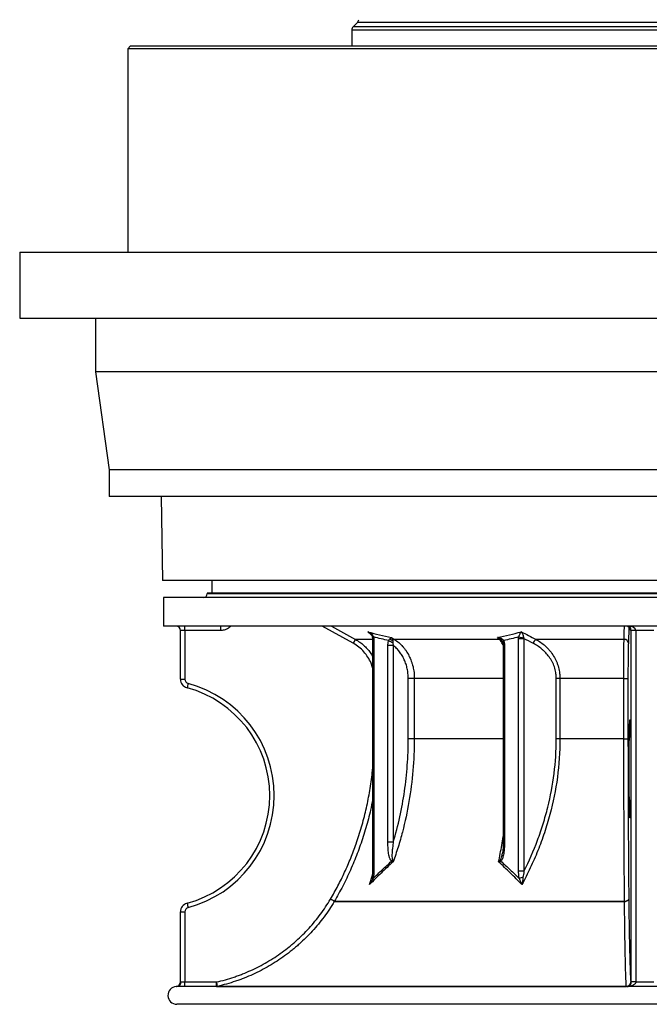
# Model space of a CAD drawing. Header units: millimetres. Extents: x 1172 to 2572, y 602 to 3644.
# Tile 1 of 6: x 1172 to 1878, y 602 to 1705. Entities that reach past the tile are written whole.
import ezdxf

# ---------------------------------------------------------------- set-up
doc = ezdxf.new("R2010")
doc.units = ezdxf.units.MM

msp = doc.modelspace()

# ---------------------------------------------------------------- linework, layer by layer
at = {"color": 7, "linetype": 'Continuous', "lineweight": 25}
for p, q in [((1550.7, 1702.2), (1546, 1697.5)), ((1544.5, 1693.9), (1544.5, 1676)), ((1296.5, 1676), (1293.5, 1673)), ((1293.5, 1673), (1293.5, 1444.9)), ((2451.5, 1673), (1293.5, 1673)), ((1296.5, 1676), (2448.5, 1676)), ((1172.5, 1444.9), (1172.5, 1370.9)), ((1172.5, 1444.9), (2572.5, 1444.9)), ((1172.5, 1370.9), (2572.5, 1370.9)), ((1257.5, 1370.9), (1257.5, 1310.9)), ((1257.5, 1310.9), (1272.5, 1200.9)), ((2487.5, 1310.9), (1257.5, 1310.9)), ((1272.5, 1200.9), (1272.5, 1170.9)), ((2472.5, 1200.9), (1272.5, 1200.9)), ((2472.5, 1170.9), (1272.5, 1170.9)), ((1330.9, 1170.9), (1332.5, 1077)), ((2412.5, 1077), (1332.5, 1077)), ((1387.5, 1077), (1387.5, 1062.9)), ((1382.5, 1062.9), (1382.5, 1061.9)), ((2362.5, 1062.9), (1382.5, 1062.9)), ((1333.5, 1057.9), (1333.5, 1025.9)), ((2411.5, 1057.9), (1333.5, 1057.9)), ((2411.5, 1025.9), (1333.5, 1025.9)), ((1357.5, 1020.9), (1352.5, 1020.9)), ((1352.5, 966.3), (1352.5, 1020.9)), ((1357.5, 1020.9), (1357.5, 966.3)), ((1397.8, 1020.9), (1357.5, 1020.9)), ((1857.4, 1020.9), (1856.7, 1020.9)), ((1862.4, 1020.9), (1857.4, 1020.9)), ((1857.4, 626.9), (1857.4, 1020.9)), ((1882.6, 1020.9), (1862.4, 1020.9)), ((1862.4, 1020.9), (1862.4, 626.9)), ((1567.6, 1011.7), (1567.6, 751)), ((1569, 1011.7), (1569, 751)), ((1588.8, 1013.1), (1592.1, 1010.9)), ((1709.6, 1010.9), (1592.1, 1010.9)), ((1709.6, 1010.9), (1707.7, 1013.1)), ((1731.2, 751), (1731.2, 1011.7)), ((1737.2, 1011.7), (1731.2, 1011.7)), ((1737.2, 1011.7), (1737.2, 751)), ((1849.3, 1010.9), (1750.7, 1010.9)), ((1584.8, 783.7), (1584.8, 1004.2)), ((1590.9, 1004.2), (1584.8, 1004.2)), ((1590.9, 1004.2), (1590.9, 783.7)), ((1713.9, 1004.2), (1713.9, 783.7)), ((1715.4, 1004.2), (1715.4, 783.7)), ((1352.5, 966.3), (1357.5, 966.3)), ((1607.6, 899.3), (1607.6, 967.2)), ((1614.4, 967.2), (1607.6, 967.2)), ((1614.4, 967.2), (1614.4, 899.3)), ((1773.4, 899.3), (1773.4, 967.2)), ((1777.5, 967.2), (1773.4, 967.2)), ((1849.1, 967.2), (1777.5, 967.2)), ((1777.5, 967.2), (1777.5, 899.3)), ((1849.1, 967.2), (1853.7, 967.2)), ((1849.1, 899.3), (1849.1, 967.2)), ((1853.7, 967.2), (1853.7, 899.3)), ((1614.4, 899.3), (1607.6, 899.3)), ((1777.5, 899.3), (1773.4, 899.3)), ((1849.1, 899.3), (1777.5, 899.3)), ((1849.1, 899.3), (1853.7, 899.3)), ((1590.9, 783.7), (1584.8, 783.7)), ((1712.9, 770.4), (1713, 770.6)), ((1737.2, 751), (1731.2, 751)), ((1524.8, 717.3), (1849.8, 717.3)), ((1849.8, 717.2), (1524.8, 717.2)), ((1352.5, 705.5), (1357.5, 705.5)), ((1352.5, 626.9), (1352.5, 705.5)), ((1357.5, 705.5), (1357.5, 626.9)), ((1852.6, 621.9), (1348.5, 621.9)), ((1353, 626.9), (1357.5, 626.9)), ((1357.5, 626.9), (1392.9, 626.9)), ((1394, 622), (1851.8, 622)), ((1856.8, 626.9), (1857.4, 626.9)), ((1862.4, 626.9), (1857.4, 626.9)), ((1862.4, 626.9), (1857.4, 626.9)), ((2396.5, 601.9), (1348.5, 601.9))]:
    msp.add_line(p, q, dxfattribs=at)
at = {"color": 1, "linetype": 'Continuous', "lineweight": 25}
for p, q in [((1872.5, 1702.2), (1550.7, 1702.2)), ((2194.3, 1702.2), (1872.5, 1702.2)), ((1872.5, 1693.9), (1544.5, 1693.9)), ((1872.5, 1697.5), (1546, 1697.5)), ((2199, 1697.5), (1872.5, 1697.5)), ((2200.5, 1693.9), (1872.5, 1693.9)), ((2362.5, 1061.9), (1382.5, 1061.9)), ((1546.1, 1006.6), (1511.2, 1025.9)), ((1521.5, 1025.9), (1548.5, 1010.9)), ((1566.1, 1016.1), (1562.3, 1019.5)), ((1854.7, 1024.9), (1854.1, 1006.6)), ((1567.6, 1010.9), (1548.5, 1010.9)), ((1569, 1011.7), (1567.6, 1011.7)), ((1712.2, 1009.7), (1711.9, 1010.1)), ((1715.4, 1004.2), (1713.9, 1004.2)), ((1713.9, 967.2), (1614.4, 967.2)), ((1713.9, 899.3), (1614.4, 899.3)), ((1715.4, 783.7), (1713.9, 783.7)), ((1569, 751), (1567.6, 751)), ((1564.1, 736), (1567.4, 746.8))]:
    msp.add_line(p, q, dxfattribs=at)
at = {"color": 7, "linetype": 'Continuous', "lineweight": 25, "flags": 128}
for points in [[(1853.6, 1025.5), (1852.7, 1025.8), (1851.7, 1025.9)], [(1855, 865.9), (1855, 870.3), (1855, 874.7), (1855, 879.1), (1855, 883.3), (1855, 887.5), (1855.1, 891.5), (1855.1, 895.3), (1855.2, 898.9), (1855.2, 902.4), (1855.3, 905.6), (1855.3, 908.5), (1855.4, 911.2), (1855.4, 913.5), (1855.5, 915.6), (1855.6, 917.3), (1855.7, 918.7)], [(1856.1, 919.7), (1856.2, 918.7), (1856.3, 917.3), (1856.3, 915.6), (1856.4, 913.5), (1856.5, 911.2), (1856.5, 908.5), (1856.6, 905.6), (1856.6, 902.4), (1856.7, 898.9), (1856.7, 895.3), (1856.8, 891.5), (1856.8, 887.5), (1856.8, 883.3), (1856.9, 879.1), (1856.9, 874.7), (1856.9, 870.3), (1856.9, 865.9), (1856.9, 861.5), (1856.9, 857.1), (1856.9, 852.7), (1856.8, 848.5), (1856.8, 844.3), (1856.8, 840.3), (1856.7, 836.5), (1856.7, 832.9), (1856.6, 829.4), (1856.6, 826.2), (1856.5, 823.3), (1856.5, 820.6), (1856.4, 818.3), (1856.3, 816.2), (1856.3, 814.5), (1856.2, 813.1), (1856.1, 812), (1856.1, 811.8)], [(1855.7, 812.4), (1855.7, 813.1), (1855.6, 814.5), (1855.5, 816.2), (1855.4, 818.3), (1855.4, 820.6), (1855.3, 823.3), (1855.3, 826.2), (1855.2, 829.4), (1855.2, 832.9), (1855.1, 836.5), (1855.1, 840.3), (1855, 844.3), (1855, 848.5), (1855, 852.7), (1855, 857.1), (1855, 861.5), (1855, 865.9)], [(1854.6, 719.8), (1854.5, 719.3), (1854.2, 718.9), (1853.7, 718.4), (1853.2, 718.1), (1852.5, 717.7), (1851.6, 717.5), (1850.8, 717.3), (1849.8, 717.2)], [(1849.8, 717.3), (1850.8, 717.3), (1851.6, 717.5), (1852.5, 717.8), (1853.2, 718.1), (1853.7, 718.4), (1854.2, 718.9), (1854.5, 719.3), (1854.6, 719.8)], [(1849.8, 717.3), (1849.8, 717.3), (1849.8, 717.3), (1849.8, 717.3), (1849.8, 717.3), (1849.8, 717.3), (1849.8, 717.3), (1849.8, 717.2), (1849.8, 717.2)]]:
    msp.add_lwpolyline(points, dxfattribs=at)
at = {"color": 1, "linetype": 'Continuous', "lineweight": 25, "flags": 128}
for points in [[(1568.9, 1013.7), (1568.4, 1013.5), (1568, 1013.4), (1567.7, 1013.3), (1567.5, 1013.1), (1567.5, 1013), (1567.5, 1013)], [(1714.5, 1009.6), (1714.1, 1009.3), (1713.8, 1009), (1713.6, 1008.7), (1713.4, 1008.4), (1713.3, 1008.2), (1713.4, 1008), (1713.4, 1007.9)], [(1855.7, 918.7), (1855.7, 918.7), (1855.7, 919.8), (1855.8, 920.5), (1855.9, 920.9), (1856, 920.9), (1856, 920.5), (1856.1, 919.8), (1856.1, 919.7)], [(1856.1, 811.8), (1856, 811.3), (1856, 810.9), (1855.9, 810.9), (1855.8, 811.3), (1855.7, 812), (1855.7, 812.4)], [(1568.3, 742.9), (1567.9, 743.1), (1567.6, 743.2), (1567.4, 743.4), (1567.2, 743.5), (1567, 743.7), (1567, 743.8), (1566.9, 743.9)]]:
    msp.add_lwpolyline(points, dxfattribs=at)
at = {"color": 7, "linetype": 'Continuous', "lineweight": 25}
for centre, radius, start, end in [((1547.1, 1705.7), 5, 315, 357.6264), ((1549.5, 1693.9), 5, 135, 180), ((1378.5, 1061.9), 4, 270, 0), ((1347.5, 1020.9), 5, 0, 90), ((1214.2, 1022.1), 143.3, 359.5002, 1.4998), ((1254.5, 1022.1), 143.3, 359.5002, 1.4998), ((1397.8, 1090), 170.2, 330.6199, 332.2962), ((1593.4, 1020.9), 13.6, 235.7683, 257.2725), ((1591.2, 1016.7), 6.74, 231.6591, 261.7009), ((1592.5, 1007.6), 3.32, 96.08, 132.516), ((1709.7, 1007.6), 3.36, 48.2101, 91.5245), ((1713.9, 1010), 1.99, 135.0161, 179.3441), ((1739.1, 1047.1), 34.4, 256.8416, 266.4088), ((1755.1, 1004), 8.15, 122.1498, 161.9521), ((1849.4, 1006.2), 4.74, 4.4507, 91.1827), ((1362.5, 966.3), 10, 180, 254.9739), ((1362.5, 966.3), 5, 180, 254.9739), ((1503.7, 921.9), 147.9, 164.4915, 166.4243), ((1327.5, 835.9), 130, 285.0261, 74.9739), ((1327.5, 835.9), 125, 285.0261, 74.9739), ((1595.8, 758.9), 7.71, 139.8612, 154.7551), ((1716.1, 764.4), 5.18, 186.268, 205.7008), ((1739.4, 723.3), 21, 99.0369, 110.8354), ((1369.4, 459.7), 300.8, 58.8834, 59.8281), ((1369.4, 463.1), 297.9, 58.5527, 59.5067), ((1362.5, 705.5), 10, 105.0261, 180), ((1362.5, 705.5), 5, 105.0261, 180), ((1503.7, 749.9), 147.9, 193.5757, 195.5085), ((1520.5, 719.8), 5, 329.3193, 329.6427), ((1348.5, 611.9), 10, 93.7988, 270), ((1347.5, 626.9), 5, 273.8275, 360), ((1348.3, 626.7), 4.76, 273.2762, 2.9385), ((1214.2, 625.6), 143.3, 358.5002, 0.4998), ((1248.5, 592.7), 148.4, 11.3832, 13.3101), ((1249.6, 625.6), 143.3, 358.5002, 0.4998), ((1392.9, 626.9), 5, 270, 282.8423), ((1851.8, 626.9), 5, 270.0044, 0.0044), ((1851.8, 627), 4.96, 270.0887, 359.0218), ((1851.7, 622), 0.176, 316.606, 1.4108), ((1852.6, 626.9), 5, 270, 274.9372), ((1853.1, 620.6), 1.35, 76.9576, 94.6606)]:
    msp.add_arc(centre, radius, start, end, dxfattribs=at)
at = {"color": 1, "linetype": 'Continuous', "lineweight": 25}
msp.add_arc((1851.7, 1020.9), 5, 359.9968, 68.0121, dxfattribs=at)
at = {"color": 7, "linetype": 'Continuous', "lineweight": 25}
for centre, major_axis, ratio, start_param, end_param in [((1852.6, 1020.9), (0, 5), 0.965547, 4.712389, 6.283185), ((1852.6, 1020.9), (9.83, 0), 0.508804, 0, 1.570796), ((1852.4, 626.9), (5, 0), 0.999543, 6.279169, 6.283185), ((1852.4, 626.9), (-10, 0), 0.999848, 3.137577, 3.141593)]:
    msp.add_ellipse(centre, major_axis=major_axis, ratio=ratio, start_param=start_param, end_param=end_param, dxfattribs=at)
at = {"color": 1, "linetype": 'Continuous', "lineweight": 25}
for points, knots in [([(1409, 1025.9), (1408.4, 1025.3), (1407.2, 1024.1), (1405.1, 1022.7), (1402.8, 1021.7), (1400.3, 1021), (1398.7, 1020.9), (1397.8, 1020.9)], [0, 0, 0, 0, 0.197016, 0.397763, 0.59851, 0.799255, 1, 1, 1, 1]), ([(1564.7, 1017.6), (1563.9, 1018.3), (1563.1, 1019), (1562.3, 1019.5), (1562.3, 1019.5)], [0, 0, 0, 0, 0.99375, 1, 1, 1, 1]), ([(1849.3, 1010.9), (1849.3, 1012.5), (1849.5, 1017.5), (1849.6, 1022.5), (1849.7, 1025.9)], [0, 0, 0, 0, 0.3229323, 1, 1, 1, 1]), ([(1856.7, 1020.9), (1856.7, 1020.9), (1856.7, 1020.9), (1856.7, 1021.2), (1856.6, 1021.3)], [0, 0, 0, 0, 0.5086141, 1, 1, 1, 1]), ([(1567.6, 979.1), (1567.1, 980.9), (1565.9, 985), (1562.6, 991.1), (1558.1, 997.2), (1552.6, 1002.5), (1548.3, 1005.2), (1546.1, 1006.6)], [0, 0, 0, 0, 0.1514176, 0.3635673, 0.5757182, 0.7878585, 1, 1, 1, 1]), ([(1548.5, 1010.9), (1550.1, 1010), (1553.3, 1008), (1557.7, 1004.5), (1561.7, 1000.5), (1565, 996.4), (1566.8, 993.4), (1567.6, 992.1)], [0, 0, 0, 0, 0.206974, 0.414607, 0.621581, 0.828579, 1, 1, 1, 1]), ([(1713.9, 1004.8), (1713.4, 1005.6), (1712.4, 1007.3), (1711, 1009.3), (1710, 1010.5), (1709.6, 1010.9)], [0, 0, 0, 0, 0.348963, 0.752245, 1, 1, 1, 1]), ([(1520.5, 719.8), (1523.4, 724.7), (1529, 734.6), (1536.5, 750), (1543.4, 765.7), (1549.7, 782.6), (1555.5, 800.6), (1560.4, 819.6), (1564.3, 839.1), (1566.7, 854.4), (1567.4, 863.2), (1567.6, 865.4)], [0, 0, 0, 0, 0.110575, 0.22115, 0.332763, 0.444376, 0.571777, 0.699276, 0.826676, 0.957779, 1, 1, 1, 1]), ([(1567.6, 830.9), (1566.9, 827.2), (1564.9, 816.7), (1560.4, 799.7), (1555.2, 783.5), (1549.4, 767.7), (1543, 752.3), (1534.5, 734.4), (1528, 722.9), (1524.8, 717.3)], [0, 0, 0, 0, 0.094337, 0.262492, 0.43051, 0.512446, 0.676364, 0.840792, 1, 1, 1, 1]), ([(1708.8, 761.5), (1710, 767.7), (1711.9, 777.1), (1713.4, 786.7), (1713.9, 790)], [0, 0, 0, 0, 0.657145, 1, 1, 1, 1]), ([(1710.9, 763.9), (1711.2, 764.4), (1711.8, 765.6), (1712.4, 767.9), (1712.7, 769.5), (1712.9, 770.4)], [0, 0, 0, 0, 0.2519198, 0.6364353, 1, 1, 1, 1]), ([(1564.1, 736), (1564.1, 736), (1564.3, 736.3), (1565, 737.8), (1565.8, 739.8), (1566.3, 741.5), (1566.4, 742)], [0, 0, 0, 0, 0.0029892, 0.1743331, 0.7441713, 1, 1, 1, 1])]:
    msp.add_open_spline(points, degree=3, knots=knots, dxfattribs=at)
at = {"color": 7, "linetype": 'Continuous', "lineweight": 25}
for points in [[(1562.3, 1019.5), (1571.1, 1017), (1579.9, 1014.8), (1588.8, 1013.1)], [(1707.7, 1013.1), (1716.5, 1014.8), (1725.3, 1017), (1734.1, 1019.5)], [(1734.1, 1019.5), (1739.6, 1016.6), (1745.2, 1013.7), (1750.7, 1010.9)], [(1585.7, 1009.6), (1580.1, 1010.8), (1574.5, 1012.2), (1568.9, 1013.7)], [(1568.9, 1013.7), (1569, 1013), (1569, 1012.3), (1569, 1011.7)], [(1731.3, 1013.7), (1725.7, 1012.2), (1720.1, 1010.8), (1714.5, 1009.6)], [(1731.2, 1011.7), (1731.2, 1012.3), (1731.2, 1013), (1731.3, 1013.7)], [(1737, 1012.8), (1737, 1012.4), (1737.1, 1012.1), (1737.2, 1011.7)], [(1747.3, 1006.6), (1743.9, 1008.2), (1740.6, 1010), (1737.2, 1011.7)], [(1852.6, 621.9), (1852.6, 621.9), (1852.6, 621.9), (1852.6, 621.9)], [(1853, 621.9), (1852.9, 621.9), (1852.7, 621.9), (1852.6, 621.9)], [(1862.4, 626.9), (1869.1, 626.9), (1875.9, 626.9), (1882.6, 626.9)]]:
    msp.add_open_spline(points, degree=3, dxfattribs=at)
for points, knots in [([(1568.9, 1013.7), (1568.8, 1014), (1568.6, 1014.4), (1568.2, 1015), (1568, 1015.3), (1567.3, 1016.2), (1566.8, 1016.7), (1565.6, 1017.6), (1565, 1018), (1564, 1018.6), (1563.7, 1018.8), (1563.1, 1019.1), (1563, 1019.2), (1562.6, 1019.3), (1562.5, 1019.4), (1562.3, 1019.5)], [0, 0, 0, 0, 0.125, 0.125, 0.25, 0.25, 0.5, 0.5, 0.75, 0.75, 0.875, 0.875, 0.9375, 0.9375, 1, 1, 1, 1]), ([(1564.7, 1017.7), (1565.1, 1017.3), (1565.9, 1016.5), (1566.8, 1015.2), (1567.3, 1014), (1567.4, 1013.3), (1567.5, 1013)], [0, 0, 0, 0, 0.288224, 0.591472, 0.850085, 1, 1, 1, 1]), ([(1731.3, 1013.7), (1731.4, 1014), (1731.6, 1014.4), (1731.8, 1015), (1731.9, 1015.3), (1732.3, 1016.2), (1732.6, 1016.7), (1733, 1017.6), (1733.2, 1018), (1733.6, 1018.6), (1733.7, 1018.8), (1733.8, 1019.1), (1733.9, 1019.2), (1734, 1019.3), (1734, 1019.4), (1734.1, 1019.5)], [0, 0, 0, 0, 0.125, 0.125, 0.25, 0.25, 0.5, 0.5, 0.75, 0.75, 0.875, 0.875, 0.9375, 0.9375, 1, 1, 1, 1]), ([(1737, 1012.8), (1736.9, 1013.2), (1736.9, 1013.6), (1736.7, 1014.3), (1736.6, 1014.6), (1736.3, 1015.6), (1736, 1016.2), (1735.5, 1017.3), (1735.3, 1017.8), (1734.8, 1018.4), (1734.7, 1018.7), (1734.5, 1019), (1734.4, 1019.1), (1734.2, 1019.3), (1734.1, 1019.4), (1734.1, 1019.5)], [0, 0, 0, 0, 0.125, 0.125, 0.25, 0.25, 0.5, 0.5, 0.75, 0.75, 0.875, 0.875, 0.9375, 0.9375, 1, 1, 1, 1]), ([(1853.6, 1025.5), (1853.7, 1025.5), (1854.2, 1025.3), (1854.8, 1024.8), (1855.5, 1024.2), (1856, 1023.5), (1856.3, 1022.9), (1856.5, 1022.4), (1856.6, 1022), (1856.6, 1021.8), (1856.6, 1021.6), (1856.6, 1021.6), (1856.6, 1021.6)], [0, 0, 0, 0, 0.069805, 0.223143, 0.362765, 0.488913, 0.6, 0.692374, 0.769377, 0.835691, 0.916477, 1, 1, 1, 1]), ([(1856.6, 1021.3), (1856.6, 1021.4), (1856.6, 1021.5), (1856.6, 1021.6), (1856.6, 1021.7)], [0, 0, 0, 0, 0.575513, 1, 1, 1, 1]), ([(1567.5, 1013), (1567.5, 1013), (1567.6, 1012.5), (1567.6, 1012.1), (1567.6, 1011.7)], [0, 0, 0, 0, 0.1728833, 1, 1, 1, 1]), ([(1584.8, 1004.2), (1584.8, 1004.6), (1584.8, 1005.1), (1584.9, 1006), (1585, 1006.5), (1585.1, 1007.4), (1585.2, 1007.9), (1585.4, 1008.8), (1585.5, 1009.2), (1585.7, 1009.6)], [0, 0, 0, 0, 0.25, 0.25, 0.5, 0.5, 0.75, 0.75, 1, 1, 1, 1]), ([(1585.7, 1009.6), (1585.9, 1010), (1586.2, 1010.3), (1586.6, 1010.9), (1586.8, 1011.2), (1587, 1011.5)], [0, 0, 0, 0, 0.5, 0.5, 1, 1, 1, 1]), ([(1587, 1011.5), (1587.2, 1011.7), (1587.4, 1011.8), (1587.7, 1012.2), (1587.9, 1012.3), (1588.2, 1012.6), (1588.3, 1012.7), (1588.5, 1012.9), (1588.6, 1012.9), (1588.7, 1013), (1588.8, 1013), (1588.8, 1013.1)], [0, 0, 0, 0, 0.25, 0.25, 0.5, 0.5, 0.75, 0.75, 0.875, 0.875, 1, 1, 1, 1]), ([(1590.2, 1010.1), (1590.2, 1010.4), (1590.1, 1010.7), (1589.9, 1011.3), (1589.8, 1011.5), (1589.5, 1012), (1589.4, 1012.2), (1589.2, 1012.6), (1589.1, 1012.7), (1589, 1012.9), (1588.9, 1013), (1588.8, 1013.1)], [0, 0, 0, 0, 0.25, 0.25, 0.5, 0.5, 0.75, 0.75, 0.875, 0.875, 1, 1, 1, 1]), ([(1590.2, 1010.1), (1590.3, 1009.7), (1590.4, 1009.3), (1590.4, 1008.5), (1590.4, 1008.1), (1590.4, 1007.6)], [0, 0, 0, 0, 0.5, 0.5, 1, 1, 1, 1]), ([(1590.4, 1007.6), (1590.3, 1007.3), (1590.3, 1007), (1590.4, 1006.5), (1590.4, 1006.2), (1590.5, 1005.3), (1590.7, 1004.7), (1590.9, 1004.2)], [0, 0, 0, 0, 0.25, 0.25, 0.5, 0.5, 1, 1, 1, 1]), ([(1592.1, 1010.9), (1593.8, 1009.8), (1595.4, 1008.6), (1598.5, 1006), (1600, 1004.6), (1602, 1002.3), (1602.7, 1001.4), (1604, 999.8), (1604.6, 998.9), (1606.4, 996.3), (1607.5, 994.5), (1609.4, 990.7), (1610.3, 988.7), (1611.2, 986.1), (1611.4, 985.6), (1611.7, 984.6), (1611.9, 984), (1612.4, 982.5), (1612.7, 981.4), (1613.4, 978.2), (1613.8, 976.1), (1614.2, 972.8), (1614.3, 971.7), (1614.4, 969.4), (1614.4, 968.3), (1614.4, 967.2)], [0, 0, 0, 0, 0.125, 0.125, 0.25, 0.25, 0.3125, 0.3125, 0.375, 0.375, 0.5, 0.5, 0.625, 0.625, 0.65625, 0.65625, 0.6875, 0.6875, 0.75, 0.75, 0.875, 0.875, 0.9375, 0.9375, 1, 1, 1, 1]), ([(1712.5, 1011.5), (1712.1, 1011.7), (1711.8, 1011.8), (1711, 1012.2), (1710.6, 1012.3), (1709.8, 1012.6), (1709.4, 1012.7), (1708.7, 1012.9), (1708.5, 1012.9), (1708.1, 1013), (1707.9, 1013), (1707.7, 1013.1)], [0, 0, 0, 0, 0.25, 0.25, 0.5, 0.5, 0.75, 0.75, 0.875, 0.875, 1, 1, 1, 1]), ([(1711.9, 1010.1), (1711.6, 1010.4), (1711.3, 1010.7), (1710.6, 1011.3), (1710.2, 1011.5), (1709.5, 1012), (1709.2, 1012.2), (1708.6, 1012.6), (1708.4, 1012.7), (1708, 1012.9), (1707.9, 1013), (1707.7, 1013.1)], [0, 0, 0, 0, 0.25, 0.25, 0.5, 0.5, 0.75, 0.75, 0.875, 0.875, 1, 1, 1, 1]), ([(1712.2, 1009.7), (1712.3, 1009.6), (1712.7, 1009.2), (1713.1, 1008.5), (1713.3, 1008.1), (1713.3, 1007.9)], [0, 0, 0, 0, 0.218802, 0.764126, 1, 1, 1, 1]), ([(1712.5, 1011.5), (1712.9, 1011.2), (1713.3, 1010.9), (1714, 1010.3), (1714.3, 1010), (1714.5, 1009.6)], [0, 0, 0, 0, 0.5, 0.5, 1, 1, 1, 1]), ([(1713.4, 1007.9), (1713.5, 1007.6), (1713.7, 1007), (1713.9, 1005.8), (1714, 1004.8), (1713.9, 1004.2), (1713.9, 1004.2)], [0, 0, 0, 0, 0.257257, 0.579602, 0.939817, 1, 1, 1, 1]), ([(1714.5, 1009.6), (1714.7, 1009.2), (1714.8, 1008.8), (1715, 1007.9), (1715.1, 1007.4), (1715.3, 1006.5), (1715.3, 1006.1), (1715.4, 1005.1), (1715.4, 1004.6), (1715.4, 1004.2)], [0, 0, 0, 0, 0.25, 0.25, 0.5, 0.5, 0.75, 0.75, 1, 1, 1, 1]), ([(1773.4, 967.2), (1773.4, 968.3), (1773.3, 969.4), (1773.2, 971), (1773.1, 971.6), (1773, 972.7), (1772.9, 973.2), (1772.5, 975.9), (1771.9, 978), (1770.9, 981), (1770.5, 982), (1769.7, 984), (1769.2, 985), (1767.7, 987.8), (1766.6, 989.6), (1764.2, 992.9), (1762.9, 994.5), (1760.8, 996.7), (1760.1, 997.4), (1758.6, 998.8), (1757.9, 999.5), (1755.6, 1001.4), (1754, 1002.6), (1750.7, 1004.7), (1749.1, 1005.7), (1747.3, 1006.6)], [0, 0, 0, 0, 0.0625, 0.0625, 0.09375, 0.09375, 0.125, 0.125, 0.25, 0.25, 0.3125, 0.3125, 0.375, 0.375, 0.5, 0.5, 0.625, 0.625, 0.6875, 0.6875, 0.75, 0.75, 0.875, 0.875, 1, 1, 1, 1]), ([(1750.7, 1010.9), (1752.5, 1009.9), (1754.3, 1008.8), (1757.7, 1006.4), (1759.4, 1005.1), (1761.8, 1002.9), (1762.5, 1002.2), (1763.7, 1001), (1764, 1000.6), (1764.8, 999.8), (1765.1, 999.4), (1766.9, 997.3), (1768.3, 995.6), (1770.7, 991.8), (1771.8, 989.8), (1773.1, 987.2), (1773.3, 986.7), (1773.8, 985.6), (1774, 985.1), (1774.6, 983.5), (1775, 982.4), (1776, 979), (1776.6, 976.7), (1777, 973.8), (1777.1, 973.2), (1777.2, 972), (1777.3, 971.4), (1777.4, 969.6), (1777.5, 968.4), (1777.5, 967.2)], [0, 0, 0, 0, 0.125, 0.125, 0.25, 0.25, 0.3125, 0.3125, 0.34375, 0.34375, 0.375, 0.375, 0.5, 0.5, 0.625, 0.625, 0.65625, 0.65625, 0.6875, 0.6875, 0.75, 0.75, 0.875, 0.875, 0.90625, 0.90625, 0.9375, 0.9375, 1, 1, 1, 1]), ([(1849.1, 967.2), (1849.1, 969.4), (1849.1, 971.6), (1849.1, 976), (1849.1, 978.2), (1849.1, 981.4), (1849.1, 982.5), (1849.1, 984.6), (1849.1, 985.6), (1849.1, 988.7), (1849.1, 990.7), (1849.2, 994.5), (1849.2, 996.3), (1849.2, 998.9), (1849.2, 999.8), (1849.2, 1001.4), (1849.2, 1002.2), (1849.2, 1004.6), (1849.2, 1006), (1849.2, 1008), (1849.3, 1008.6), (1849.3, 1009.8), (1849.3, 1010.4), (1849.3, 1010.9)], [0, 0, 0, 0, 0.125, 0.125, 0.25, 0.25, 0.3125, 0.3125, 0.375, 0.375, 0.5, 0.5, 0.625, 0.625, 0.6875, 0.6875, 0.75, 0.75, 0.875, 0.875, 0.9375, 0.9375, 1, 1, 1, 1]), ([(1854.1, 1006.6), (1854.1, 1006.1), (1854.1, 1005.5), (1854, 1004.5), (1854, 1003.9), (1854, 1002.1), (1854, 1000.8), (1853.9, 998.7), (1853.9, 998), (1853.9, 996.5), (1853.9, 995.8), (1853.8, 993.4), (1853.8, 991.7), (1853.8, 988.3), (1853.8, 986.5), (1853.8, 983.8), (1853.8, 982.8), (1853.7, 980.9), (1853.7, 980), (1853.7, 977.1), (1853.7, 975.1), (1853.7, 971.2), (1853.7, 969.2), (1853.7, 967.2)], [0, 0, 0, 0, 0.0625, 0.0625, 0.125, 0.125, 0.25, 0.25, 0.3125, 0.3125, 0.375, 0.375, 0.5, 0.5, 0.625, 0.625, 0.6875, 0.6875, 0.75, 0.75, 0.875, 0.875, 1, 1, 1, 1]), ([(1607.6, 967.2), (1607.6, 968.1), (1607.6, 969), (1607.5, 970.8), (1607.4, 971.7), (1607.1, 974.4), (1606.9, 976.2), (1606.1, 979.7), (1605.7, 981.4), (1604.8, 984), (1604.5, 984.8), (1603.9, 986.5), (1603.5, 987.3), (1602.4, 989.7), (1601.6, 991.2), (1599.9, 994.2), (1598.9, 995.6), (1596.8, 998.4), (1595.7, 999.6), (1593.4, 1002), (1592.1, 1003.1), (1590.9, 1004.2)], [0, 0, 0, 0, 0.0625, 0.0625, 0.125, 0.125, 0.25, 0.25, 0.375, 0.375, 0.4375, 0.4375, 0.5, 0.5, 0.625, 0.625, 0.75, 0.75, 0.875, 0.875, 1, 1, 1, 1]), ([(1856.1, 919.8), (1856.1, 919.8), (1856.1, 919.8), (1856.1, 919.6), (1856.1, 919.3), (1856.1, 919.2)], [0, 0, 0, 0, 0.243677, 0.709693, 1, 1, 1, 1]), ([(1614.4, 899.3), (1614.4, 887.4), (1613.9, 875.6), (1611.9, 852.3), (1610.4, 840.7), (1606.5, 817.7), (1604, 806.3), (1600.3, 792.2), (1599.6, 789.4), (1598, 783.7), (1597.1, 780.9), (1594.5, 772.6), (1592.7, 767), (1590.7, 761.5)], [0, 0, 0, 0, 0.25, 0.25, 0.5, 0.5, 0.75, 0.75, 0.8125, 0.8125, 0.875, 0.875, 1, 1, 1, 1]), ([(1590.9, 783.7), (1593.7, 793), (1596.1, 802.5), (1600.3, 821.5), (1602, 831), (1604.8, 850.3), (1605.8, 860), (1607.3, 879.5), (1607.6, 889.4), (1607.6, 899.3)], [0, 0, 0, 0, 0.25, 0.25, 0.5, 0.5, 0.75, 0.75, 1, 1, 1, 1]), ([(1777.5, 899.3), (1777.5, 884.8), (1776.5, 870.5), (1772.7, 842.2), (1769.9, 828.3), (1765.3, 811.2), (1764.3, 807.7), (1762.2, 800.9), (1761.2, 797.5), (1758.9, 790.8), (1757.7, 787.4), (1755.3, 780.7), (1754, 777.4), (1750.1, 767.6), (1747.3, 761.1), (1741.3, 748.4), (1738.2, 742.2), (1734.9, 736)], [0, 0, 0, 0, 0.25, 0.25, 0.5, 0.5, 0.5625, 0.5625, 0.625, 0.625, 0.6875, 0.6875, 0.75, 0.75, 0.875, 0.875, 1, 1, 1, 1]), ([(1737.2, 751), (1742.9, 762.4), (1747.9, 774), (1753.5, 789), (1754.6, 792), (1756.7, 798.1), (1757.7, 801.1), (1760.5, 810.3), (1762.3, 816.5), (1766.9, 835.2), (1769.3, 847.7), (1772.6, 873.3), (1773.4, 886.2), (1773.4, 899.3)], [0, 0, 0, 0, 0.25, 0.25, 0.3125, 0.3125, 0.375, 0.375, 0.5, 0.5, 0.75, 0.75, 1, 1, 1, 1]), ([(1849.8, 717.3), (1849.7, 731), (1849.6, 745.2), (1849.5, 763.5), (1849.5, 767.2), (1849.4, 774.6), (1849.4, 778.4), (1849.4, 785.9), (1849.3, 789.7), (1849.3, 797.3), (1849.3, 801.1), (1849.2, 820.3), (1849.2, 835.9), (1849.1, 855.6), (1849.1, 859.5), (1849.1, 867.5), (1849.1, 871.4), (1849.1, 883.4), (1849.1, 891.3), (1849.1, 899.3)], [0, 0, 0, 0, 0.25, 0.25, 0.3125, 0.3125, 0.375, 0.375, 0.4375, 0.4375, 0.5, 0.5, 0.75, 0.75, 0.8125, 0.8125, 0.875, 0.875, 1, 1, 1, 1]), ([(1853.7, 899.3), (1853.7, 883.5), (1853.7, 867.9), (1853.8, 837), (1853.8, 821.7), (1854, 799), (1854, 791.5), (1854.1, 782.2), (1854.1, 780.3), (1854.1, 776.6), (1854.1, 774.8), (1854.1, 769.3), (1854.2, 765.6), (1854.3, 747.5), (1854.4, 733.4), (1854.6, 719.8)], [0, 0, 0, 0, 0.25, 0.25, 0.5, 0.5, 0.625, 0.625, 0.65625, 0.65625, 0.6875, 0.6875, 0.75, 0.75, 1, 1, 1, 1]), ([(1856.1, 812.3), (1856.1, 812.2), (1856.1, 812.1), (1856.1, 812), (1856.1, 812), (1856.1, 812)], [0, 0, 0, 0, 0.2789543, 0.9612434, 1, 1, 1, 1]), ([(1588.8, 762.2), (1588.6, 762.5), (1588.3, 762.8), (1587.8, 763.5), (1587.6, 763.9), (1587.3, 764.7), (1587.1, 765.1), (1586.8, 765.9), (1586.7, 766.4), (1586.4, 767.3), (1586.3, 767.7), (1586.1, 768.6), (1586, 769.1), (1585.7, 770.5), (1585.6, 771.4), (1585.2, 774.2), (1585.1, 776.1), (1584.9, 779.9), (1584.8, 781.8), (1584.8, 783.7)], [0, 0, 0, 0, 0.0625, 0.0625, 0.125, 0.125, 0.1875, 0.1875, 0.25, 0.25, 0.3125, 0.3125, 0.375, 0.375, 0.5, 0.5, 0.75, 0.75, 1, 1, 1, 1]), ([(1590.9, 783.7), (1590.6, 782), (1590.4, 780.3), (1590, 777), (1589.8, 775.3), (1589.6, 772.8), (1589.5, 772), (1589.4, 770.3), (1589.4, 769.5), (1589.4, 767.8), (1589.4, 767), (1589.5, 765.8), (1589.5, 765.4), (1589.6, 764.8), (1589.7, 764.6), (1589.8, 764.2), (1589.8, 764), (1589.9, 763.9)], [0, 0, 0, 0, 0.25, 0.25, 0.5, 0.5, 0.625, 0.625, 0.75, 0.75, 0.875, 0.875, 0.9375, 0.9375, 0.96875, 0.96875, 1, 1, 1, 1]), ([(1715.4, 783.7), (1715.4, 781.8), (1715.4, 779.9), (1715.2, 776.1), (1715, 774.2), (1714.6, 771.4), (1714.5, 770.4), (1714.2, 768.6), (1713.9, 767.7), (1713.6, 766.4), (1713.4, 765.9), (1713.1, 765.1), (1713, 764.7), (1712.6, 763.9), (1712.4, 763.5), (1711.9, 762.8), (1711.7, 762.5), (1711.4, 762.2)], [0, 0, 0, 0, 0.25, 0.25, 0.5, 0.5, 0.625, 0.625, 0.75, 0.75, 0.8125, 0.8125, 0.875, 0.875, 0.9375, 0.9375, 1, 1, 1, 1]), ([(1713.9, 783.7), (1713.9, 783.5), (1714, 781.9), (1713.9, 779), (1713.6, 775.4), (1713.3, 772.6), (1713, 771), (1712.9, 770.4)], [0, 0, 0, 0, 0.038408, 0.368353, 0.63152, 0.860379, 1, 1, 1, 1]), ([(1590.7, 761.5), (1586.2, 757.5), (1581.7, 753.3), (1572.9, 744.8), (1568.5, 740.4), (1564.1, 736)], [0, 0, 0, 0, 0.5, 0.5, 1, 1, 1, 1]), ([(1568.3, 742.9), (1571.7, 746.2), (1575.1, 749.5), (1581.9, 756), (1585.4, 759.1), (1588.8, 762.2)], [0, 0, 0, 0, 0.5, 0.5, 1, 1, 1, 1]), ([(1588.8, 762.2), (1589.2, 762.1), (1589.6, 761.9), (1590, 761.8), (1590.2, 761.7), (1590.5, 761.6), (1590.6, 761.6), (1590.7, 761.5)], [0, 0, 0, 0, 0.5, 0.5, 0.75, 0.75, 1, 1, 1, 1]), ([(1589.9, 763.9), (1590.1, 763.5), (1590.3, 763.1), (1590.5, 762.5), (1590.5, 762.3), (1590.6, 761.9), (1590.7, 761.7), (1590.7, 761.5)], [0, 0, 0, 0, 0.5, 0.5, 0.75, 0.75, 1, 1, 1, 1]), ([(1710.9, 763.9), (1710.6, 763.5), (1710.3, 763.1), (1709.7, 762.5), (1709.6, 762.3), (1709.2, 761.9), (1709, 761.7), (1708.8, 761.5)], [0, 0, 0, 0, 0.5, 0.5, 0.75, 0.75, 1, 1, 1, 1]), ([(1711.4, 762.2), (1711, 762.1), (1710.6, 761.9), (1709.9, 761.8), (1709.7, 761.7), (1709.2, 761.6), (1709, 761.6), (1708.8, 761.5)], [0, 0, 0, 0, 0.5, 0.5, 0.75, 0.75, 1, 1, 1, 1]), ([(1734.9, 736), (1730.6, 740.4), (1726.3, 744.8), (1717.6, 753.3), (1713.2, 757.5), (1708.8, 761.5)], [0, 0, 0, 0, 0.5, 0.5, 1, 1, 1, 1]), ([(1711.4, 762.2), (1714.9, 759.1), (1718.3, 756), (1725.1, 749.5), (1728.5, 746.2), (1731.9, 742.9)], [0, 0, 0, 0, 0.5, 0.5, 1, 1, 1, 1]), ([(1567.6, 751), (1567.6, 750.8), (1567.6, 749.7), (1567.5, 747.9), (1567.3, 745.7), (1567.1, 744.4), (1567, 743.9)], [0, 0, 0, 0, 0.091731, 0.462895, 0.768981, 1, 1, 1, 1]), ([(1569, 751), (1569, 749.7), (1569, 748.3), (1568.8, 745.6), (1568.6, 744.2), (1568.3, 742.9)], [0, 0, 0, 0, 0.5, 0.5, 1, 1, 1, 1]), ([(1731.9, 742.9), (1731.6, 744.2), (1731.5, 745.6), (1731.2, 748.3), (1731.2, 749.7), (1731.2, 751)], [0, 0, 0, 0, 0.5, 0.5, 1, 1, 1, 1]), ([(1737.2, 751), (1737, 749.9), (1736.8, 748.7), (1736.4, 746.4), (1736.2, 745.2), (1736.1, 744)], [0, 0, 0, 0, 0.5, 0.5, 1, 1, 1, 1]), ([(1568.3, 742.9), (1567.8, 741.7), (1567.1, 740.5), (1566.1, 738.8), (1565.7, 738.2), (1565.1, 737.4), (1564.9, 737.1), (1564.5, 736.6), (1564.3, 736.3), (1564.1, 736)], [0, 0, 0, 0, 0.5, 0.5, 0.75, 0.75, 0.875, 0.875, 1, 1, 1, 1]), ([(1566.9, 743.9), (1566.9, 743.8), (1566.8, 743.2), (1566.6, 742.6), (1566.5, 742.1)], [0, 0, 0, 0, 0.142059, 1, 1, 1, 1]), ([(1731.9, 742.9), (1732.5, 741.7), (1733, 740.5), (1733.7, 738.8), (1734, 738.2), (1734.3, 737.4), (1734.4, 737.1), (1734.7, 736.6), (1734.8, 736.3), (1734.9, 736)], [0, 0, 0, 0, 0.5, 0.5, 0.75, 0.75, 0.875, 0.875, 1, 1, 1, 1]), ([(1736.1, 744), (1736, 742.6), (1735.8, 741.3), (1735.5, 739.3), (1735.4, 738.6), (1735.2, 737.6), (1735.2, 737.3), (1735, 736.6), (1735, 736.3), (1734.9, 736)], [0, 0, 0, 0, 0.5, 0.5, 0.75, 0.75, 0.875, 0.875, 1, 1, 1, 1]), ([(1392.9, 626.9), (1399.6, 628.4), (1406.1, 630.3), (1414.2, 633), (1415.8, 633.5), (1419, 634.7), (1420.6, 635.3), (1425.3, 637.2), (1428.4, 638.5), (1437.6, 642.7), (1449.6, 648.9), (1460.9, 656.3), (1469, 662.3), (1471.7, 664.3), (1475.7, 667.5), (1477, 668.6), (1479.6, 670.8), (1480.9, 671.9), (1487.2, 677.6), (1492, 682.3), (1501, 692.3), (1505.3, 697.5), (1513.3, 708.3), (1517.1, 713.9), (1520.5, 719.8)], [0, 0, 0, 0, 0.125, 0.125, 0.15625, 0.15625, 0.1875, 0.1875, 0.25, 0.25, 0.375, 0.5, 0.5, 0.5625, 0.5625, 0.59375, 0.59375, 0.625, 0.625, 0.75, 0.75, 0.875, 0.875, 1, 1, 1, 1]), ([(1854.6, 719.8), (1854.6, 713.9), (1854.7, 708.3), (1854.8, 697.5), (1854.9, 692.3), (1855.1, 682.3), (1855.1, 677.6), (1855.3, 671.9), (1855.3, 670.8), (1855.3, 668.6), (1855.3, 667.5), (1855.4, 664.3), (1855.5, 662.2), (1855.6, 656.3), (1855.7, 652.6), (1855.9, 645.8), (1856, 642.7), (1856.2, 638.5), (1856.2, 637.2), (1856.3, 635.3), (1856.3, 634.7), (1856.4, 633.5), (1856.4, 633), (1856.6, 630.3), (1856.7, 628.4), (1856.8, 626.9)], [0, 0, 0, 0, 0.125, 0.125, 0.25, 0.25, 0.375, 0.375, 0.40625, 0.40625, 0.4375, 0.4375, 0.5, 0.5, 0.625, 0.625, 0.75, 0.75, 0.8125, 0.8125, 0.84375, 0.84375, 0.875, 0.875, 1, 1, 1, 1]), ([(1524.8, 717.2), (1521.2, 711.2), (1517.4, 705.5), (1509.2, 694.4), (1504.8, 689.1), (1495.5, 678.9), (1490.6, 674), (1484.1, 668.2), (1482.8, 667), (1480.2, 664.8), (1478.8, 663.7), (1474.8, 660.4), (1472, 658.3), (1463.6, 652.2), (1452.1, 644.6), (1439.8, 638.3), (1430.4, 634), (1427.2, 632.6), (1422.3, 630.7), (1420.7, 630), (1417.4, 628.8), (1415.8, 628.3), (1410.8, 626.6), (1407.5, 625.6), (1400.8, 623.7), (1397.4, 622.8), (1394, 622)], [0, 0, 0, 0, 0.125, 0.125, 0.25, 0.25, 0.375, 0.375, 0.40625, 0.40625, 0.4375, 0.4375, 0.5, 0.5, 0.625, 0.75, 0.75, 0.8125, 0.8125, 0.84375, 0.84375, 0.875, 0.875, 0.9375, 0.9375, 1, 1, 1, 1]), ([(1851.8, 622), (1851.7, 623.6), (1851.6, 625.5), (1851.5, 628.2), (1851.5, 628.8), (1851.4, 630), (1851.4, 630.6), (1851.3, 632.5), (1851.3, 633.9), (1851.1, 638.2), (1851, 641.4), (1850.8, 648.3), (1850.8, 652), (1850.6, 658.1), (1850.6, 660.2), (1850.5, 663.5), (1850.5, 664.6), (1850.5, 666.9), (1850.4, 668), (1850.4, 671.5), (1850.3, 673.9), (1850.3, 677.5), (1850.3, 678.8), (1850.2, 681.3), (1850.2, 682.6), (1850.1, 689), (1850.1, 694.3), (1849.9, 705.5), (1849.9, 711.3), (1849.8, 717.2)], [0, 0, 0, 0, 0.125, 0.125, 0.15625, 0.15625, 0.1875, 0.1875, 0.25, 0.25, 0.375, 0.375, 0.5, 0.5, 0.5625, 0.5625, 0.59375, 0.59375, 0.625, 0.625, 0.6875, 0.6875, 0.71875, 0.71875, 0.75, 0.75, 0.875, 0.875, 1, 1, 1, 1]), ([(1348.5, 621.9), (1348.3, 621.9), (1348.1, 621.9), (1347.9, 621.9), (1347.8, 621.9), (1347.8, 621.9)], [0, 0, 0, 0, 0.5, 0.5, 1, 1, 1, 1]), ([(1352.5, 626.9), (1352.5, 626.9), (1352.5, 626.9), (1352.7, 626.9), (1352.8, 626.9), (1353, 626.9)], [0, 0, 0, 0, 0.5, 0.5, 1, 1, 1, 1]), ([(1892.4, 621.9), (1885.8, 621.9), (1879.1, 621.9), (1865.9, 621.9), (1859.2, 621.9), (1852.6, 621.9)], [0, 0, 0, 0, 0.5, 0.5, 1, 1, 1, 1]), ([(1853.4, 621.9), (1853.1, 621.9), (1852.9, 621.9), (1852.6, 621.9), (1852.6, 621.9), (1852.6, 621.9), (1852.6, 621.9)], [0, 0, 0, 0, 0.0008178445, 0.0008178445, 0.0008178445, 0.000837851, 0.000837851, 0.000837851, 0.000837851]), ([(1853, 621.9), (1853.1, 621.9), (1853.1, 621.9), (1853.3, 621.9), (1853.3, 622), (1853.5, 622), (1853.6, 622), (1854, 622.1), (1854.2, 622.2), (1854.6, 622.4), (1854.8, 622.5), (1855.3, 622.7), (1855.5, 622.9), (1855.9, 623.2), (1856.1, 623.4), (1856.4, 623.9), (1856.6, 624.1), (1856.9, 624.6), (1857, 624.8), (1857.1, 625.1), (1857.2, 625.3), (1857.3, 625.7), (1857.3, 625.9), (1857.4, 626.4), (1857.4, 626.6), (1857.4, 626.9)], [0, 0, 0, 0, 0.03125, 0.03125, 0.0625, 0.0625, 0.125, 0.125, 0.25, 0.25, 0.375, 0.375, 0.5, 0.5, 0.625, 0.625, 0.75, 0.75, 0.8125, 0.8125, 0.875, 0.875, 0.9375, 0.9375, 1, 1, 1, 1]), ([(1862.4, 626.9), (1862.4, 626.6), (1862.4, 626.4), (1862.3, 626), (1862.2, 625.9), (1862.1, 625.7), (1862.1, 625.6), (1861.8, 625), (1861.4, 624.7), (1860.7, 624.1), (1860.3, 623.8), (1859.6, 623.3), (1859.1, 623.1), (1858.3, 622.8), (1857.9, 622.7), (1857, 622.4), (1856.6, 622.3), (1855.7, 622.1), (1855.2, 622.1), (1854.6, 622), (1854.3, 621.9), (1853.9, 621.9), (1853.6, 621.9), (1853.4, 621.9)], [0, 0, 0, 0, 0.0625, 0.0625, 0.09375, 0.09375, 0.125, 0.125, 0.25, 0.25, 0.375, 0.375, 0.5, 0.5, 0.625, 0.625, 0.75, 0.75, 0.875, 0.875, 0.9375, 0.9375, 1, 1, 1, 1])]:
    msp.add_open_spline(points, degree=3, knots=knots, dxfattribs=at)
at = {"color": 1, "linetype": 'Continuous', "lineweight": 25}
msp.add_open_spline([(1347.8, 621.9), (1347.8, 621.9), (1347.8, 621.9), (1347.8, 621.9)], degree=3, dxfattribs=at)

doc.saveas('drawing.dxf')
